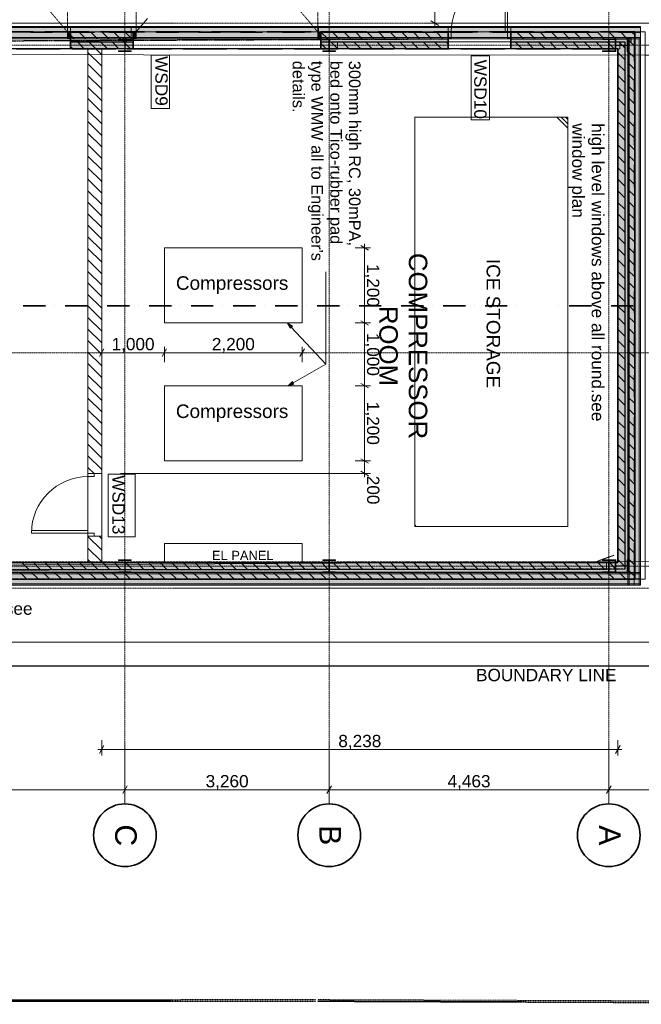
# Model space of a CAD drawing. Header units: millimetres. Extents: x 717341 to 1268805, y 442333 to 701713.
# Tile 11 of 81: x 877435 to 887357, y 528959 to 544666. Entities that reach past the tile are written whole.
import ezdxf

# ---------------------------------------------------------------- set-up
doc = ezdxf.new("R2010")
doc.units = ezdxf.units.MM
doc.linetypes.add('PDF_IMPORT', pattern=[1, 0.8, -0.2])
doc.layers.add('PDF2_Geometry', color=7, linetype='Continuous')
doc.layers.add('PDF2_Text', color=7, linetype='Continuous')
doc.layers.add('PDF2_Solid Fills', color=7, linetype='Continuous', true_color=0xffffff)
doc.layers.add('PDF_Geometry', color=252, linetype='Continuous', true_color=0x696969)
doc.styles.add('PDF Arial', font='arial.ttf')

msp = doc.modelspace()

# ---------------------------------------------------------------- hatches: boundary and pattern name
at = {"layer": 'PDF2_Solid Fills', "transparency": 33554559}
for points in [[(887343, 544540), (887343, 544560), (850145, 544560), (850145, 544540)], [(887343, 544540), (887343, 544560), (850145, 544560), (850145, 544540)], [(879216, 544540), (879216, 544560), (878248, 544560), (878248, 544540)], [(884273, 544540), (884273, 544560), (882202, 544560), (882202, 544540)], [(887343, 544540), (887343, 544560), (885273, 544560), (885273, 544540)], [(850145, 544381), (887343, 544381), (887343, 544540), (850145, 544540)], [(850145, 544381), (887343, 544381), (887343, 544540), (850145, 544540)], [(878248, 544371), (878198, 544371), (878198, 544471), (878248, 544471)], [(878248, 544381), (879216, 544381), (879216, 544540), (878248, 544540)], [(878248, 544471), (879244, 544471), (879244, 544371), (879244, 544361), (878248, 544361), (878248, 544371)], [(879244, 544471), (879294, 544471), (879294, 544371), (879244, 544371)], [(882244, 544371), (882194, 544371), (882194, 544471), (882244, 544471)], [(882202, 544381), (884273, 544381), (884273, 544540), (882202, 544540)], [(884273, 544471), (884273, 544361), (882244, 544361), (882244, 544371), (882244, 544471)], [(885273, 544381), (887343, 544381), (887343, 544540), (885273, 544540)], [(885273, 544361), (885273, 544471), (887252, 544471), (887142, 544361)], [(887142, 544361), (887252, 544471), (887252, 535740), (887142, 535850)], [(887343, 544361), (887343, 544381), (850145, 544381), (850145, 544361)], [(887343, 544361), (887343, 544381), (850145, 544381), (850145, 544361)], [(879216, 544361), (879216, 544381), (878248, 544381), (878248, 544361)], [(878248, 544361), (879244, 544361), (879244, 544311), (878248, 544311)], [(879244, 544201), (878248, 544201), (878248, 544311), (879244, 544311)], [(879013, 544361), (879216, 544361), (879216, 544350), (879118, 544350), (879118, 544168), (879216, 544168), (879216, 544157), (879013, 544157), (879013, 544168), (879111, 544168), (879111, 544350), (879013, 544350)], [(884273, 544361), (884273, 544381), (882202, 544381), (882202, 544361)], [(884273, 544311), (882244, 544311), (882244, 544361), (884273, 544361)], [(882244, 544311), (884273, 544311), (884273, 544201), (882244, 544201)], [(882273, 544361), (882477, 544361), (882477, 544350), (882378, 544350), (882378, 544168), (882477, 544168), (882477, 544157), (882273, 544157), (882273, 544168), (882371, 544168), (882371, 544350), (882273, 544350)], [(887343, 544361), (887343, 544381), (885273, 544381), (885273, 544361)], [(885273, 544311), (885273, 544361), (887142, 544361), (887092, 544311)], [(885273, 544201), (885273, 544311), (887092, 544311), (886982, 544201)], [(886736, 544361), (886939, 544361), (886939, 544350), (886841, 544350), (886841, 544168), (886939, 544168), (886939, 544157), (886736, 544157), (886736, 544168), (886834, 544168), (886834, 544350), (886736, 544350)], [(887142, 544361), (887142, 544157), (887131, 544157), (887131, 544255), (886950, 544255), (886950, 544157), (886939, 544157), (886939, 544361), (886950, 544361), (886950, 544262), (887131, 544262), (887131, 544361)], [(886982, 544201), (887092, 544311), (887092, 535900), (886982, 536010)], [(887092, 544311), (887142, 544361), (887142, 535850), (887092, 535900)], [(887162, 544360), (887142, 544360), (887142, 535647), (887162, 535647)], [(887162, 544360), (887142, 544360), (887142, 535647), (887162, 535647)], [(887162, 544360), (887142, 544360), (887142, 535647), (887162, 535647)], [(887322, 535647), (887322, 544360), (887162, 544360), (887162, 535647)], [(887322, 535647), (887322, 544360), (887162, 544360), (887162, 535647)], [(887322, 535647), (887322, 544360), (887162, 544360), (887162, 535647)], [(887342, 544360), (887322, 544360), (887322, 535647), (887342, 535647)], [(887342, 544360), (887322, 544360), (887322, 535647), (887342, 535647)], [(887342, 544360), (887322, 544360), (887322, 535647), (887342, 535647)], [(886982, 536010), (887092, 535900), (869123, 535900), (869123, 536010)], [(879013, 536050), (879216, 536050), (879216, 536039), (879118, 536039), (879118, 535858), (879216, 535858), (879216, 535847), (879013, 535847), (879013, 535858), (879111, 535858), (879111, 536039), (879013, 536039)], [(882273, 536050), (882477, 536050), (882477, 536039), (882378, 536039), (882378, 535858), (882477, 535858), (882477, 535847), (882273, 535847), (882273, 535858), (882371, 535858), (882371, 536039), (882273, 536039)], [(886736, 536050), (886939, 536050), (886939, 536039), (886841, 536039), (886841, 535858), (886939, 535858), (886939, 535847), (886736, 535847), (886736, 535858), (886834, 535858), (886834, 536039), (886736, 536039)], [(887142, 536051), (887142, 535847), (887131, 535847), (887131, 535946), (886950, 535946), (886950, 535847), (886939, 535847), (886939, 536051), (886950, 536051), (886950, 535953), (887131, 535953), (887131, 536051)], [(887342, 535847), (887342, 535827), (850145, 535827), (850145, 535847)], [(887342, 535847), (887342, 535827), (850145, 535827), (850145, 535847)], [(850145, 535827), (887342, 535827), (887342, 535667), (850145, 535667)], [(850145, 535827), (887342, 535827), (887342, 535667), (850145, 535667)], [(887092, 535900), (887142, 535850), (869123, 535850), (869123, 535900)], [(887252, 535740), (869123, 535740), (869123, 535840), (869123, 535850), (887142, 535850)], [(887342, 535847), (887342, 535827), (869865, 535827), (869865, 535847)], [(869865, 535827), (887342, 535827), (887342, 535667), (869865, 535667)], [(887342, 535667), (887342, 535647), (850145, 535647), (850145, 535667)], [(887342, 535667), (887342, 535647), (850145, 535647), (850145, 535667)], [(887342, 535667), (887342, 535647), (869865, 535647), (869865, 535667)]]:
    msp.add_hatch(color=256, dxfattribs=at).paths.add_polyline_path(points)

# ---------------------------------------------------------------- linework, layer by layer
at = {"layer": 'PDF2_Geometry', "lineweight": 9}
for points in [[(849050, 551751), (849050, 540594), (850237, 541780), (850237, 544471), (887420, 544471), (887420, 544099), (889279, 544099), (889279, 544361), (894720, 544361), (894720, 541780), (895620, 540881), (895620, 551751)], [(885223, 544471), (885223, 545371), (885183, 545371), (885183, 544471)], [(851983, 544540), (851983, 544380), (851983, 544361), (850145, 544361), (850145, 544380), (850145, 544540), (887343, 544540), (887343, 544560), (850145, 544560), (850145, 544540)], [(878248, 544560), (878248, 544540), (878248, 544380), (878248, 544361), (879216, 544361), (879216, 544380), (879216, 544540), (879216, 544560)], [(882202, 544560), (882202, 544540), (882202, 544380), (882202, 544361), (884273, 544361), (884273, 544380), (884273, 544540), (884273, 544560)], [(885273, 544560), (885273, 544540), (885273, 544380), (885273, 544361), (887343, 544361), (887343, 544380), (887343, 544540), (887343, 544560)], [(877606, 544460), (877959, 544460)], [(878248, 544371), (878198, 544371), (878198, 544471), (878248, 544471)], [(878276, 544460), (878629, 544460)], [(878947, 544460), (879299, 544460)], [(879244, 544471), (879294, 544471), (879294, 544371), (879244, 544371)], [(879617, 544460), (879970, 544460)], [(880287, 544460), (880640, 544460)], [(880958, 544460), (881310, 544460)], [(881628, 544460), (881981, 544460)], [(882244, 544371), (882194, 544371), (882194, 544471), (882244, 544471)], [(882298, 544460), (882651, 544460)], [(882968, 544460), (883321, 544460)], [(883639, 544460), (883991, 544460)], [(884309, 544460), (884662, 544460)], [(884979, 544460), (885332, 544460)], [(885650, 544460), (886002, 544460)], [(886320, 544460), (886673, 544460)], [(886990, 544460), (887343, 544460)], [(879013, 544361), (879216, 544361), (879216, 544350), (879118, 544350), (879118, 544168), (879216, 544168), (879216, 544157), (879013, 544157), (879013, 544168), (879111, 544168), (879111, 544350), (879013, 544350)], [(882273, 544361), (882477, 544361), (882477, 544350), (882378, 544350), (882378, 544168), (882477, 544168), (882477, 544157), (882273, 544157), (882273, 544168), (882371, 544168), (882371, 544350), (882273, 544350)], [(886736, 544361), (886939, 544361), (886939, 544350), (886841, 544350), (886841, 544168), (886939, 544168), (886939, 544157), (886736, 544157), (886736, 544168), (886834, 544168), (886834, 544350), (886736, 544350)], [(887142, 544361), (887142, 544157), (887131, 544157), (887131, 544255), (886950, 544255), (886950, 544157), (886939, 544157), (886939, 544361), (886950, 544361), (886950, 544262), (887131, 544262), (887131, 544361)], [(887242, 544007), (887242, 544360)], [(849050, 534737), (895620, 534737), (895620, 539327), (894720, 538427), (894720, 535847), (889279, 535847), (889279, 544099), (887420, 544099), (887420, 535740), (850237, 535740), (850237, 538427), (849050, 539613)], [(878524, 544201), (878524, 537427), (878744, 537427), (878744, 544201)], [(887242, 543337), (887242, 543690)], [(887242, 542667), (887242, 543020)], [(887242, 541997), (887242, 542349)], [(887242, 541326), (887242, 541679)], [(887242, 540656), (887242, 541009)], [(887242, 539986), (887242, 540338)], [(881751, 539743), (881705, 539828), (881787, 539777)], [(887242, 539315), (887242, 539668)], [(887242, 538645), (887242, 538998)], [(881811, 538852), (881718, 538828), (881787, 538896)], [(887242, 537975), (887242, 538328)], [(887242, 537304), (887242, 537657)], [(887242, 536634), (887242, 536987)], [(878524, 536477), (877624, 536477), (877624, 536517), (878524, 536517)], [(878744, 536427), (878744, 536007), (878524, 536007), (878524, 536427)], [(887242, 535647), (887242, 536000), (887242, 536317), (887242, 536000)], [(879013, 536050), (879216, 536050), (879216, 536039), (879118, 536039), (879118, 535858), (879216, 535858), (879216, 535847), (879013, 535847), (879013, 535858), (879111, 535858), (879111, 536039), (879013, 536039)], [(882273, 536050), (882477, 536050), (882477, 536039), (882378, 536039), (882378, 535858), (882477, 535858), (882477, 535847), (882273, 535847), (882273, 535858), (882371, 535858), (882371, 536039), (882273, 536039)], [(886736, 536050), (886939, 536050), (886939, 536039), (886841, 536039), (886841, 535858), (886939, 535858), (886939, 535847), (886736, 535847), (886736, 535858), (886834, 535858), (886834, 536039), (886736, 536039)], [(887142, 536051), (887142, 535847), (887131, 535847), (887131, 535946), (886950, 535946), (886950, 535847), (886939, 535847), (886939, 536051), (886950, 536051), (886950, 535953), (887131, 535953), (887131, 536051)], [(850145, 535647), (850145, 535667), (850145, 535845), (850145, 535667), (887342, 535667), (887342, 535647)], [(877606, 535747), (877958, 535747)], [(878276, 535747), (878629, 535747)], [(878946, 535747), (879299, 535747)], [(879616, 535747), (879969, 535747)], [(880287, 535747), (880640, 535747)], [(880957, 535747), (881310, 535747)], [(881627, 535747), (881980, 535747)], [(882297, 535747), (882650, 535747)], [(882968, 535747), (883321, 535747)], [(883638, 535747), (883991, 535747)], [(884308, 535747), (884661, 535747)], [(884979, 535747), (885331, 535747)], [(885649, 535747), (886002, 535747)], [(886319, 535747), (886672, 535747)], [(886990, 535747), (887342, 535747)]]:
    msp.add_lwpolyline(points, close=True, dxfattribs=at)
for points in [[(884061, 548272), (884061, 548211), (884061, 545610), (884061, 544610), (884061, 544549)], [(887343, 544540), (887343, 544560), (850145, 544560), (850145, 544540), (850145, 544380), (850145, 544361), (887343, 544361), (887343, 544380), (887343, 544361), (850145, 544361), (850145, 544380), (850145, 544540), (887343, 544540), (887343, 544380), (885273, 544380)], [(875481, 544686), (875298, 544471), (878198, 544471)], [(879477, 544686), (879294, 544471), (882194, 544471)], [(883911, 544610), (884155, 544610)], [(883998, 544647), (884123, 544574)], [(887343, 544380), (850145, 544380), (887343, 544380), (887343, 544540), (885273, 544540)], [(878100, 544460), (878100, 544460)], [(878100, 544460), (878100, 544460)], [(879216, 544540), (878248, 544540)], [(878601, 544460), (878248, 544460)], [(878307, 544361), (878248, 544420)], [(878491, 544361), (878381, 544471)], [(878675, 544361), (878565, 544471)], [(878687, 544460), (878687, 544460)], [(878859, 544361), (878749, 544471)], [(878770, 544460), (878770, 544460)], [(878770, 544460), (878770, 544460)], [(879216, 544460), (878864, 544460)], [(879042, 544361), (878932, 544471)], [(879116, 544471), (879226, 544361)], [(879440, 544460), (879440, 544460)], [(879440, 544460), (879440, 544460)], [(880111, 544460), (880111, 544460)], [(880111, 544460), (880111, 544460)], [(880781, 544460), (880781, 544460)], [(880781, 544460), (880781, 544460)], [(881452, 544460), (881452, 544460)], [(881452, 544460), (881452, 544460)], [(882122, 544460), (882122, 544460)], [(882122, 544460), (882122, 544460)], [(884273, 544540), (882202, 544540)], [(882352, 544361), (882244, 544468)], [(882536, 544361), (882425, 544471)], [(882719, 544361), (882610, 544471)], [(882792, 544460), (882792, 544460)], [(882792, 544460), (882792, 544460)], [(882903, 544361), (882793, 544471)], [(883087, 544361), (882977, 544471)], [(883073, 544460), (883073, 544460)], [(883271, 544361), (883161, 544471)], [(883455, 544361), (883345, 544471)], [(883462, 544460), (883462, 544460)], [(883462, 544460), (883462, 544460)], [(883639, 544361), (883529, 544471)], [(883823, 544361), (883713, 544471)], [(883744, 544460), (883744, 544460)], [(884006, 544361), (883896, 544471)], [(884273, 544460), (883920, 544460)], [(884190, 544361), (884080, 544471)], [(884133, 544460), (884133, 544460)], [(884133, 544460), (884133, 544460)], [(884264, 544471), (884273, 544462)], [(884273, 544471), (884323, 544471), (884323, 544371), (884273, 544371)], [(884803, 544460), (884803, 544460)], [(884803, 544460), (884803, 544460)], [(885273, 544471), (885223, 544471), (885223, 544371), (885273, 544371)], [(885477, 544361), (885367, 544471)], [(885473, 544460), (885473, 544460)], [(885473, 544460), (885473, 544460)], [(885661, 544361), (885551, 544471)], [(885845, 544361), (885735, 544471)], [(886029, 544361), (885919, 544471)], [(886213, 544361), (886103, 544471)], [(886143, 544460), (886143, 544460)], [(886143, 544460), (886143, 544460)], [(886143, 544460), (886143, 544460)], [(886396, 544361), (886286, 544471)], [(886580, 544361), (886470, 544471)], [(886764, 544361), (886654, 544471)], [(886814, 544460), (886814, 544460)], [(886814, 544460), (886814, 544460)], [(886814, 544460), (886814, 544460)], [(886948, 544361), (886838, 544471)], [(887343, 544460), (886990, 544460)], [(887132, 544361), (887022, 544471)], [(887206, 544471), (887229, 544447), (887252, 544424)], [(879216, 544380), (878248, 544380)], [(878357, 544311), (878467, 544201)], [(878541, 544311), (878651, 544201), (878744, 544107)], [(878725, 544311), (878835, 544201)], [(878909, 544311), (879019, 544201)], [(879092, 544311), (879202, 544201)], [(884273, 544380), (882202, 544380)], [(882244, 544284), (882328, 544201)], [(882402, 544311), (882512, 544201)], [(882586, 544311), (882696, 544201)], [(882769, 544311), (882879, 544201)], [(882953, 544311), (883063, 544201)], [(883137, 544311), (883247, 544201)], [(883321, 544311), (883431, 544201)], [(883505, 544311), (883615, 544201)], [(883689, 544311), (883799, 544201)], [(883873, 544311), (883983, 544201)], [(884056, 544311), (884166, 544201)], [(884240, 544311), (884273, 544278)], [(885293, 544361), (885273, 544381)], [(885453, 544201), (885343, 544311)], [(885637, 544201), (885527, 544311)], [(885821, 544201), (885711, 544311)], [(886005, 544201), (885895, 544311)], [(886189, 544201), (886079, 544311)], [(886372, 544201), (886263, 544311)], [(886557, 544201), (886447, 544311)], [(886740, 544201), (886630, 544311)], [(886924, 544201), (886814, 544311)], [(886998, 544311), (887045, 544263), (887092, 544216)], [(887162, 535647), (887142, 535647), (887162, 535647), (887322, 535647), (887342, 535647), (887342, 544360), (887322, 544360), (887162, 544360), (887322, 544360), (887342, 544360), (887342, 535647), (887322, 535647), (887162, 535647), (887162, 544360), (887142, 544360), (887162, 544360), (887142, 544360), (887142, 535647), (887142, 544360), (887142, 535647), (887162, 535647), (887162, 544360)], [(887252, 544240), (887142, 544350)], [(887322, 544360), (887342, 544360), (887342, 535647), (887322, 535647), (887322, 544360), (887322, 535647), (887322, 544360), (887162, 544360), (887162, 535647), (887322, 535647)], [(887242, 544360), (887242, 544007)], [(878248, 544236), (878283, 544201)], [(878524, 544144), (878744, 543924)], [(887092, 544032), (886982, 544142)], [(887252, 544056), (887142, 544166)], [(878524, 543960), (878744, 543740)], [(887092, 543848), (886982, 543959)], [(887252, 543872), (887142, 543982)], [(878524, 543776), (878744, 543556)], [(887092, 543665), (886982, 543775)], [(887252, 543688), (887142, 543798)], [(887242, 543831), (887242, 543831)], [(887242, 543831), (887242, 543831)], [(887242, 543831), (887242, 543831)], [(887242, 543690), (887242, 543337)], [(878524, 543592), (878744, 543372)], [(887092, 543481), (886982, 543591)], [(887252, 543505), (887142, 543615)], [(878524, 543408), (878744, 543188)], [(887092, 543297), (886982, 543407)], [(887252, 543321), (887142, 543431)], [(878524, 543224), (878744, 543004)], [(887092, 543113), (886982, 543223)], [(887252, 543137), (887142, 543247)], [(887242, 543161), (887242, 543161)], [(887242, 543161), (887242, 543161)], [(887242, 543161), (887242, 543161)], [(878524, 543040), (878744, 542820)], [(887092, 542929), (886982, 543039)], [(887252, 542953), (887142, 543063)], [(887242, 543020), (887242, 542667)], [(878524, 542856), (878744, 542636)], [(887092, 542745), (886982, 542855)], [(887252, 542769), (887142, 542879)], [(887252, 542585), (887142, 542695)], [(878524, 542673), (878744, 542453)], [(887092, 542561), (886982, 542671)], [(878524, 542489), (878744, 542269)], [(887092, 542378), (886982, 542488)], [(887252, 542402), (887142, 542512)], [(887242, 542490), (887242, 542490)], [(887242, 542490), (887242, 542490)], [(887242, 542490), (887242, 542490)], [(878524, 542305), (878744, 542085)], [(887092, 542194), (886982, 542304)], [(887252, 542218), (887142, 542328)], [(887242, 542349), (887242, 541997)], [(878524, 542121), (878744, 541901)], [(887092, 542010), (886982, 542120)], [(887252, 542034), (887142, 542144)], [(878524, 541937), (878744, 541717)], [(887092, 541826), (886982, 541936)], [(887252, 541850), (887142, 541960)], [(878524, 541753), (878744, 541533)], [(887092, 541642), (886982, 541752)], [(887252, 541666), (887142, 541776)], [(887242, 541820), (887242, 541820)], [(887242, 541820), (887242, 541820)], [(887242, 541820), (887242, 541820)], [(887252, 541482), (887142, 541592)], [(887242, 541679), (887242, 541326)], [(878524, 541570), (878744, 541350)], [(887092, 541458), (886982, 541568)], [(878524, 541386), (878744, 541166)], [(887092, 541275), (886982, 541385)], [(887252, 541298), (887142, 541408)], [(878524, 541202), (878744, 540982)], [(887092, 541091), (886982, 541201)], [(887252, 541115), (887142, 541225)], [(887242, 541150), (887242, 541150)], [(887242, 541150), (887242, 541150)], [(887242, 541150), (887242, 541150)], [(878524, 541018), (878744, 540798)], [(882790, 541029), (883034, 541029)], [(883003, 540992), (882878, 541065)], [(882940, 541090), (882940, 541029), (882940, 539828), (882940, 538828), (882940, 537627), (882940, 537427), (882940, 537366)], [(887092, 540907), (886982, 541017)], [(887252, 540931), (887142, 541041)], [(887242, 541009), (887242, 540656)], [(878524, 540834), (878744, 540614)], [(887092, 540723), (886982, 540833)], [(887252, 540747), (887142, 540857)], [(878524, 540650), (878744, 540430)], [(881769, 539760), (882324, 539172), (882324, 540645), (882324, 539172), (881799, 538874)], [(887092, 540539), (886982, 540649)], [(887252, 540563), (887142, 540673)], [(887252, 540379), (887142, 540489)], [(887242, 540479), (887242, 540479)], [(887242, 540479), (887242, 540479)], [(887242, 540479), (887242, 540479)], [(878524, 540466), (878744, 540247)], [(887092, 540355), (886982, 540465)], [(887242, 540338), (887242, 539986)], [(878524, 540283), (878744, 540063)], [(887092, 540172), (886982, 540282)], [(887252, 540195), (887142, 540305)], [(878524, 540099), (878744, 539879)], [(887092, 539988), (886982, 540098)], [(887252, 540012), (887142, 540122)], [(878524, 539915), (878744, 539695)], [(883003, 539792), (882878, 539864)], [(887092, 539804), (886982, 539914)], [(887252, 539828), (887142, 539938)], [(878524, 539731), (878744, 539511)], [(882790, 539828), (883034, 539828)], [(887092, 539620), (886982, 539730)], [(887252, 539644), (887142, 539754)], [(887242, 539809), (887242, 539809)], [(887242, 539809), (887242, 539809)], [(887242, 539809), (887242, 539809)], [(878524, 539547), (878744, 539327)], [(887092, 539436), (886982, 539546)], [(887252, 539460), (887142, 539570)], [(887242, 539668), (887242, 539315)], [(878780, 539417), (878708, 539292)], [(878744, 539261), (878744, 539504)], [(879780, 539417), (879708, 539292)], [(879744, 539204), (879744, 539448)], [(881908, 539292), (881980, 539417)], [(881944, 539204), (881944, 539448)], [(887252, 539276), (887142, 539386)], [(878524, 539363), (878744, 539143)], [(878683, 539354), (878744, 539354), (879744, 539354), (881944, 539354), (882005, 539354)], [(887092, 539252), (886982, 539362)], [(878524, 539180), (878744, 538960)], [(887092, 539068), (886982, 539178)], [(887252, 539092), (887142, 539202)], [(887242, 539139), (887242, 539139)], [(887242, 539139), (887242, 539139)], [(887242, 539139), (887242, 539139)], [(878524, 538996), (878744, 538776)], [(887092, 538885), (886982, 538995)], [(887252, 538909), (887142, 539018)], [(887242, 538998), (887242, 538645)], [(878524, 538812), (878744, 538592)], [(882790, 538828), (883034, 538828)], [(883003, 538792), (882878, 538864)], [(887092, 538701), (886982, 538811)], [(887252, 538724), (887142, 538834)], [(878524, 538628), (878744, 538408)], [(887092, 538517), (886982, 538627)], [(887252, 538541), (887142, 538651)], [(878524, 538444), (878744, 538224)], [(887092, 538333), (886982, 538443)], [(887252, 538357), (887142, 538467)], [(887242, 538469), (887242, 538469)], [(887242, 538469), (887242, 538469)], [(887242, 538469), (887242, 538469)], [(887252, 538173), (887142, 538283)], [(887242, 538328), (887242, 537975)], [(878524, 538260), (878744, 538040)], [(887092, 538149), (886982, 538259)], [(878524, 538077), (878744, 537856)], [(887092, 537965), (886982, 538075)], [(887252, 537989), (887142, 538099)], [(878524, 537893), (878744, 537673)], [(887092, 537781), (886982, 537892)], [(887252, 537805), (887142, 537915)], [(878524, 537709), (878744, 537489)], [(883003, 537591), (882878, 537663)], [(887092, 537598), (886982, 537708)], [(887252, 537621), (887142, 537731)], [(887242, 537798), (887242, 537798)], [(887242, 537798), (887242, 537798)], [(887242, 537798), (887242, 537798)], [(887242, 537657), (887242, 537304)], [(878524, 537525), (878622, 537427)], [(882790, 537627), (883034, 537627)], [(887092, 537414), (886982, 537524)], [(887252, 537438), (887142, 537548)], [(878524, 537427), (878524, 537377), (878624, 537377), (878624, 537427)], [(879044, 537427), (883034, 537427)], [(882878, 537463), (883003, 537391)], [(887092, 537230), (886982, 537340)], [(887252, 537254), (887142, 537364)], [(887252, 537070), (887142, 537180)], [(887092, 537046), (886982, 537156)], [(887242, 537128), (887242, 537128)], [(887242, 537128), (887242, 537128)], [(887242, 537128), (887242, 537128)], [(887092, 536862), (886982, 536972)], [(887252, 536886), (887142, 536996)], [(887242, 536987), (887242, 536634)], [(887092, 536678), (886982, 536788)], [(887252, 536702), (887142, 536812)], [(887092, 536494), (886982, 536604)], [(887252, 536518), (887142, 536628)], [(878524, 536427), (878524, 536477), (878624, 536477), (878624, 536427)], [(878524, 536422), (878744, 536202)], [(878703, 536427), (878744, 536386)], [(887092, 536311), (886982, 536421)], [(887252, 536334), (887142, 536444)], [(887242, 536458), (887242, 536458)], [(887242, 536458), (887242, 536458)], [(887242, 536458), (887242, 536458)], [(878524, 536238), (878744, 536018)], [(887092, 536127), (886982, 536237)], [(887252, 536151), (887142, 536261)], [(887242, 536317), (887242, 536000), (887242, 535647)], [(877575, 535900), (877465, 536010)], [(877759, 535900), (877649, 536010)], [(877943, 535900), (877833, 536010)], [(878126, 535900), (878016, 536010)], [(878310, 535900), (878200, 536010)], [(878494, 535900), (878384, 536010)], [(878524, 536054), (878571, 536007)], [(878678, 535900), (878568, 536010)], [(878862, 535900), (878752, 536010)], [(879046, 535900), (878936, 536010)], [(879229, 535900), (879120, 536010)], [(879413, 535900), (879303, 536010)], [(879597, 535900), (879487, 536010)], [(879781, 535900), (879671, 536010)], [(879965, 535900), (879855, 536010)], [(880149, 535900), (880039, 536010)], [(880333, 535900), (880223, 536010)], [(880517, 535900), (880406, 536010)], [(880700, 535900), (880590, 536010)], [(880884, 535900), (880774, 536010)], [(881068, 535900), (880958, 536010)], [(881252, 535900), (881142, 536010)], [(881436, 535900), (881326, 536010)], [(881620, 535900), (881510, 536010)], [(881803, 535900), (881694, 536010)], [(881987, 535900), (881877, 536010)], [(882171, 535900), (882061, 536010)], [(882355, 535900), (882245, 536010)], [(882539, 535900), (882429, 536010)], [(882723, 535900), (882613, 536010)], [(882907, 535900), (882797, 536010)], [(883090, 535900), (882980, 536010)], [(883274, 535900), (883164, 536010)], [(883458, 535900), (883348, 536010)], [(883642, 535900), (883532, 536010)], [(883826, 535900), (883716, 536010)], [(884010, 535900), (883900, 536010)], [(884193, 535900), (884083, 536010)], [(884377, 535900), (884267, 536010)], [(884561, 535900), (884451, 536010)], [(884745, 535900), (884635, 536010)], [(884929, 535900), (884819, 536010)], [(885113, 535900), (885003, 536010)], [(885297, 535900), (885187, 536010)], [(885481, 535900), (885370, 536010)], [(885664, 535900), (885554, 536010)], [(885848, 535900), (885738, 536010)], [(886032, 535900), (885922, 536010)], [(886216, 535900), (886106, 536010)], [(886400, 535900), (886290, 536010)], [(886584, 535900), (886474, 536010)], [(886767, 535900), (886657, 536010)], [(886841, 536010), (886951, 535900)], [(887092, 535943), (886982, 536053)], [(887252, 535967), (887142, 536077)], [(887342, 535827), (850145, 535827), (850145, 535845), (850145, 535847), (887342, 535847), (887342, 535827), (869865, 535827), (869865, 535845), (869865, 535847), (887342, 535847), (887342, 535827), (887342, 535667), (887342, 535647), (869865, 535647), (869865, 535847)], [(869865, 535667), (887342, 535667), (887342, 535827), (850145, 535827), (850145, 535847), (862847, 535847), (862847, 535827), (862847, 535667), (862847, 535647), (850145, 535647), (850145, 535667), (850145, 535647), (850145, 535847), (887342, 535847), (887342, 535827), (887342, 535667), (887342, 535647), (850145, 535647), (850145, 535847), (850145, 535845), (850145, 535827), (862847, 535827)], [(887342, 535667), (850145, 535667), (850145, 535827)], [(877551, 535740), (877441, 535850)], [(877735, 535740), (877625, 535850)], [(877919, 535740), (877809, 535850)], [(878103, 535740), (877993, 535850)], [(878286, 535740), (878176, 535850)], [(878470, 535740), (878360, 535850)], [(878654, 535740), (878544, 535850)], [(878838, 535740), (878728, 535850)], [(879022, 535740), (878912, 535850)], [(879206, 535740), (879096, 535850)], [(879389, 535740), (879279, 535850)], [(879574, 535740), (879464, 535850)], [(879757, 535740), (879647, 535850)], [(879941, 535740), (879831, 535850)], [(880125, 535740), (880015, 535850)], [(880309, 535740), (880199, 535850)], [(880493, 535740), (880383, 535850)], [(880677, 535740), (880567, 535850)], [(880860, 535740), (880750, 535850)], [(881044, 535740), (880934, 535850)], [(881228, 535740), (881118, 535850)], [(881412, 535740), (881302, 535850)], [(881596, 535740), (881486, 535850)], [(881780, 535740), (881670, 535850)], [(881963, 535740), (881853, 535850)], [(882147, 535740), (882037, 535850)], [(882331, 535740), (882221, 535850)], [(882515, 535740), (882405, 535850)], [(882699, 535740), (882589, 535850)], [(882883, 535740), (882773, 535850)], [(883067, 535740), (882957, 535850)], [(883250, 535740), (883140, 535850)], [(883434, 535740), (883324, 535850)], [(883618, 535740), (883508, 535850)], [(883802, 535740), (883692, 535850)], [(883986, 535740), (883876, 535850)], [(884170, 535740), (884060, 535850)], [(884353, 535740), (884243, 535850)], [(884537, 535740), (884427, 535850)], [(884721, 535740), (884611, 535850)], [(884905, 535740), (884795, 535850)], [(885089, 535740), (884979, 535850)], [(885273, 535740), (885163, 535850)], [(885457, 535740), (885347, 535850)], [(885641, 535740), (885531, 535850)], [(885824, 535740), (885714, 535850)], [(886008, 535740), (885898, 535850)], [(886192, 535740), (886082, 535850)], [(886376, 535740), (886266, 535850)], [(886560, 535740), (886450, 535850)], [(886744, 535740), (886634, 535850)], [(886927, 535740), (886817, 535850)], [(887001, 535850), (887111, 535740)], [(887252, 535783), (887142, 535893)], [(877958, 535747), (877606, 535747)], [(878099, 535747), (878099, 535747)], [(878099, 535747), (878099, 535747)], [(878099, 535747), (878099, 535747)], [(878629, 535747), (878276, 535747)], [(878770, 535747), (878770, 535747)], [(878770, 535747), (878770, 535747)], [(878770, 535747), (878770, 535747)], [(879299, 535747), (878946, 535747)], [(879440, 535747), (879440, 535747)], [(879440, 535747), (879440, 535747)], [(879440, 535747), (879440, 535747)], [(879969, 535747), (879616, 535747)], [(880110, 535747), (880110, 535747)], [(880110, 535747), (880110, 535747)], [(880110, 535747), (880110, 535747)], [(880640, 535747), (880287, 535747)], [(880781, 535747), (880781, 535747)], [(880781, 535747), (880781, 535747)], [(880781, 535747), (880781, 535747)], [(881310, 535747), (880957, 535747)], [(881451, 535747), (881451, 535747)], [(881451, 535747), (881451, 535747)], [(881451, 535747), (881451, 535747)], [(881980, 535747), (881627, 535747)], [(882121, 535747), (882121, 535747)], [(882121, 535747), (882121, 535747)], [(882121, 535747), (882121, 535747)], [(882650, 535747), (882297, 535747)], [(882791, 535747), (882791, 535747)], [(882791, 535747), (882791, 535747)], [(882791, 535747), (882791, 535747)], [(883321, 535747), (882968, 535747)], [(883462, 535747), (883462, 535747)], [(883462, 535747), (883462, 535747)], [(883462, 535747), (883462, 535747)], [(883991, 535747), (883638, 535747)], [(884132, 535747), (884132, 535747)], [(884132, 535747), (884132, 535747)], [(884132, 535747), (884132, 535747)], [(884661, 535747), (884308, 535747)], [(884802, 535747), (884802, 535747)], [(884802, 535747), (884802, 535747)], [(884802, 535747), (884802, 535747)], [(885331, 535747), (884979, 535747)], [(885473, 535747), (885473, 535747)], [(885473, 535747), (885473, 535747)], [(885473, 535747), (885473, 535747)], [(886002, 535747), (885649, 535747)], [(886143, 535747), (886143, 535747)], [(886143, 535747), (886143, 535747)], [(886143, 535747), (886143, 535747)], [(886672, 535747), (886319, 535747)], [(886813, 535747), (886813, 535747)], [(886813, 535747), (886813, 535747)], [(886813, 535747), (886813, 535747)], [(887342, 535747), (886990, 535747)], [(878744, 532930), (878744, 533174)], [(879115, 533156), (879115, 533156)], [(879115, 533156), (879115, 533156)], [(879115, 533156), (879115, 532156)], [(882375, 533156), (882375, 533156)], [(882375, 533156), (882375, 533156)], [(882375, 533156), (882375, 532156)], [(886838, 533156), (886838, 533156)], [(886838, 533156), (886838, 533156)], [(886838, 533156), (886838, 532156)], [(886982, 532930), (886982, 533174)], [(878683, 533024), (878744, 533024), (886982, 533024), (887043, 533024)], [(878780, 533086), (878708, 532961)], [(886946, 532961), (887018, 533086)], [(879115, 532233), (879115, 532477)], [(882375, 532233), (882375, 532477)], [(886838, 532233), (886838, 532477)], [(849534, 532383), (849595, 532383), (850650, 532383), (855114, 532383), (858925, 532383), (862745, 532383), (867115, 532383), (870375, 532383), (874745, 532383), (879115, 532383), (882375, 532383), (886838, 532383), (895359, 532383), (895420, 532383)], [(879151, 532445), (879079, 532320)], [(882411, 532445), (882339, 532320)], [(886874, 532445), (886802, 532320)]]:
    msp.add_lwpolyline(points, dxfattribs=at)
at = {"layer": 'PDF2_Geometry', "linetype": 'PDF_IMPORT', "lineweight": 9, "ltscale": 0.044449}
for points in [[(875481, 547675), (878198, 544471), (878198, 547891), (875298, 547891), (875298, 544471)], [(879477, 547675), (882194, 544471), (882194, 547891), (879294, 547891), (879294, 544471)]]:
    msp.add_lwpolyline(points, dxfattribs=at)
at = {"layer": 'PDF2_Geometry', "linetype": 'PDF_IMPORT', "lineweight": 9, "ltscale": 0.188937}
for points in [[(879115, 547873), (879115, 533156)], [(882375, 547873), (882375, 533156)], [(886838, 547873), (886838, 533156)], [(846940, 544259), (895828, 544259)], [(846940, 535949), (895828, 535949)]]:
    msp.add_lwpolyline(points, dxfattribs=at)
at = {"layer": 'PDF2_Geometry', "linetype": 'PDF_IMPORT', "lineweight": 18, "ltscale": 0.044449}
for points in [[(887392, 535597), (894969, 535597), (894969, 544610), (887392, 544610), (850095, 544610), (850095, 535597), (887392, 535597)], [(850145, 544560), (887342, 544560)], [(887342, 535647), (850145, 535647), (850145, 544536)], [(879244, 544311), (878248, 544311)], [(887015, 544311), (882506, 544311)], [(887342, 544361), (887342, 535863)], [(878248, 544201), (879244, 544201)], [(882506, 544201), (887015, 544201)], [(886803, 536007), (850761, 536007)], [(850654, 535897), (886803, 535897)]]:
    msp.add_lwpolyline(points, dxfattribs=at)
at = {"layer": 'PDF2_Geometry', "lineweight": 18}
for points in [[(887342, 544560), (887342, 544361)], [(878248, 544311), (878248, 544201)], [(879244, 544311), (879244, 544201)], [(882506, 544311), (882506, 544201)], [(887015, 544311), (887015, 544201)], [(898702, 544097), (898691, 536080), (850308, 535829)], [(898802, 544097), (850318, 544121)], [(878524, 537427), (878524, 536427)], [(878744, 536427), (878744, 537427)], [(886803, 535897), (886803, 536007)], [(887342, 535847), (887342, 535647)]]:
    msp.add_lwpolyline(points, dxfattribs=at)
at = {"layer": 'PDF2_Geometry', "linetype": 'PDF_IMPORT', "lineweight": 35, "ltscale": 0.479213}
for points in [[(887252, 544471), (850237, 544471)], [(850507, 544201), (886982, 544201)]]:
    msp.add_lwpolyline(points, dxfattribs=at)
at = {"layer": 'PDF2_Geometry', "lineweight": 35}
for points in [[(878248, 544371), (878248, 544471), (878298, 544471), (878248, 544471), (878248, 544371), (878248, 544361), (878248, 544311), (878248, 544201)], [(879244, 544371), (879244, 544471), (879194, 544471), (879244, 544471), (879244, 544371), (879244, 544361), (879244, 544311), (879244, 544201)], [(882244, 544371), (882244, 544471), (882294, 544471), (882244, 544471), (882244, 544371), (882244, 544361), (882244, 544311), (882244, 544201)], [(884273, 544201), (884273, 544471)], [(885273, 544201), (885273, 544471)], [(887252, 535740), (887252, 544471)], [(886982, 544201), (886982, 536010)], [(877845, 540104), (877493, 540104)], [(877986, 540104), (877986, 540104)], [(878516, 540104), (878163, 540104)], [(878657, 540104), (878657, 540104)], [(879186, 540104), (878833, 540104)], [(879327, 540104), (879327, 540104)], [(879856, 540104), (879503, 540104)], [(879997, 540104), (879997, 540104)], [(880526, 540104), (880174, 540104)], [(880668, 540104), (880668, 540104)], [(881197, 540104), (880844, 540104)], [(881338, 540104), (881338, 540104)], [(881867, 540104), (881514, 540104)], [(882008, 540104), (882008, 540104)], [(882537, 540104), (882184, 540104)], [(882678, 540104), (882678, 540104)], [(883207, 540104), (882855, 540104)], [(883349, 540104), (883349, 540104)], [(883878, 540104), (883525, 540104)], [(884019, 540104), (884019, 540104)], [(884548, 540104), (884195, 540104)], [(884689, 540104), (884689, 540104)], [(885218, 540104), (884866, 540104)], [(885359, 540104), (885359, 540104)], [(886030, 540104), (886030, 540104)], [(886559, 540104), (886206, 540104)], [(886700, 540104), (886700, 540104)], [(887229, 540104), (886876, 540104)]]:
    msp.add_lwpolyline(points, dxfattribs=at)
at = {"layer": 'PDF2_Geometry', "linetype": 'PDF_IMPORT', "lineweight": 9, "ltscale": 0.055551}
for points in [[(883602, 544460), (882202, 544460)], [(886673, 544460), (885273, 544460)]]:
    msp.add_lwpolyline(points, dxfattribs=at)
at = {"layer": 'PDF2_Geometry', "lineweight": 25}
for points in [[(885273, 544361), (887142, 544361), (887142, 535850), (869123, 535850)], [(878248, 544311), (879244, 544311)], [(882244, 544311), (884273, 544311)], [(885273, 544311), (887092, 544311), (887092, 535900)]]:
    msp.add_lwpolyline(points, dxfattribs=at)
at = {"layer": 'PDF2_Geometry', "linetype": 'PDF_IMPORT', "lineweight": 25, "ltscale": 0.394449}
msp.add_lwpolyline([(872743, 544311), (884273, 544361)], dxfattribs=at)
at = {"layer": 'PDF2_Geometry', "color": 7, "lineweight": 0, "true_color": 0xffffff}
for points in [[(879039, 544350), (879028, 544361)], [(879111, 544278), (879118, 544271)], [(882433, 544350), (882422, 544361)], [(886888, 544350), (886877, 544361)], [(886950, 544288), (886939, 544299)], [(886983, 544255), (886975, 544262)], [(887089, 544255), (887082, 544262)], [(878505, 544141), (878505, 544141)], [(879125, 544157), (879111, 544172)], [(882307, 544157), (882296, 544168)], [(882371, 544200), (882378, 544193)], [(882402, 544168), (882413, 544157)], [(886762, 544157), (886751, 544168)], [(886834, 544192), (886841, 544185)], [(886857, 544168), (886868, 544157)], [(887131, 544213), (887142, 544202)], [(878802, 536271), (878802, 536271)], [(878765, 536085), (878765, 536085)], [(877930, 536036), (877930, 536036)], [(878379, 536032), (878379, 536032)], [(878451, 536058), (878451, 536058)], [(879065, 536050), (879076, 536039)], [(879111, 536005), (879118, 535997)], [(882378, 535919), (882371, 535927)], [(882470, 536039), (882459, 536050)], [(886925, 536039), (886914, 536050)], [(886950, 536015), (886939, 536026)], [(887019, 535946), (887012, 535953)], [(887118, 535953), (887125, 535946)], [(887131, 535939), (887142, 535928)], [(879118, 535891), (879111, 535899)], [(879162, 535847), (879151, 535858)], [(882344, 535847), (882333, 535858)], [(882439, 535858), (882451, 535847)], [(886799, 535847), (886788, 535858)], [(886841, 535912), (886834, 535919)], [(886894, 535858), (886905, 535847)]]:
    msp.add_lwpolyline(points, dxfattribs=at)
at = {"layer": 'PDF2_Geometry', "lineweight": 30}
for points in [[(879135, 544369), (879085, 544369), (879085, 544319), (879135, 544319)], [(887145, 544319), (887195, 544319), (887195, 544369), (887145, 544369)]]:
    msp.add_lwpolyline(points, close=True, dxfattribs=at)
msp.add_lwpolyline([(862337, 542518), (870303, 542518), (870303, 537156), (866123, 537156), (865946, 536979), (865946, 536007), (886982, 536007), (886982, 544201), (870303, 544200), (870303, 544201), (850507, 544201)], dxfattribs=at)
at = {"layer": 'PDF2_Geometry', "color": 251, "lineweight": 18, "true_color": 0x696969}
for points in [[(870524, 536007), (878524, 536007), (878524, 544201), (870524, 544201)], [(878744, 536007), (886982, 536007), (886982, 544201), (878744, 544201)], [(886182, 543111), (886182, 536584), (883743, 536584), (883743, 543111)], [(879744, 541029), (879744, 539828), (881944, 539828), (881944, 541029)], [(879744, 538828), (879744, 537627), (881944, 537627), (881944, 538828)], [(879744, 536309), (879744, 536007), (881944, 536007), (881944, 536309)]]:
    msp.add_lwpolyline(points, close=True, dxfattribs=at)
at = {"layer": 'PDF2_Geometry', "lineweight": 20}
for points in [[(879829, 544099), (879829, 543249), (879534, 543249), (879534, 544099)], [(884642, 543067), (884642, 544089), (884936, 544089), (884936, 543067)], [(879278, 537418), (879278, 536417), (878848, 536417), (878848, 537418)]]:
    msp.add_lwpolyline(points, close=True, dxfattribs=at)
at = {"layer": 'PDF2_Geometry', "color": 254, "lineweight": 13, "true_color": 0xcccccc}
for points in [[(886006, 543111), (886182, 542934)], [(886076, 543111), (886182, 543005)], [(886147, 543111), (886182, 543076)], [(883743, 536606), (883764, 536584)]]:
    msp.add_lwpolyline(points, dxfattribs=at)
at = {"layer": 'PDF2_Geometry', "linetype": 'PDF_IMPORT', "lineweight": 9, "ltscale": 0.188941}
msp.add_lwpolyline([(846926, 539354), (895842, 539354)], dxfattribs=at)
at = {"layer": 'PDF2_Geometry', "color": 7, "linetype": 'PDF_IMPORT', "lineweight": 0, "true_color": 0xffffff}
msp.add_lwpolyline([(886650, 536025), (886920, 536123)], dxfattribs=at)
at = {"layer": 'PDF2_Geometry', "linetype": 'PDF_IMPORT', "lineweight": 35, "ltscale": 2.811737}
msp.add_lwpolyline([(886982, 536010), (850507, 536010)], dxfattribs=at)
at = {"layer": 'PDF2_Geometry', "linetype": 'PDF_IMPORT', "lineweight": 25, "ltscale": 2.829059}
msp.add_lwpolyline([(887092, 535900), (850347, 535850)], dxfattribs=at)
at = {"layer": 'PDF2_Geometry', "linetype": 'PDF_IMPORT', "lineweight": 35, "ltscale": 2.854256}
msp.add_lwpolyline([(850237, 535740), (887252, 535740)], dxfattribs=at)
at = {"layer": 'PDF2_Geometry', "color": 1, "linetype": 'PDF_IMPORT', "lineweight": 25, "ltscale": 0.188937}
msp.add_lwpolyline([(842479, 534360), (894979, 534360)], dxfattribs=at)
at = {"layer": 'PDF2_Geometry', "linetype": 'PDF_IMPORT', "lineweight": 25, "ltscale": 0.157481}
msp.add_lwpolyline([(843713, 534360), (898713, 534360)], dxfattribs=at)
at = {"layer": 'PDF2_Geometry', "linetype": 'PDF_IMPORT', "lineweight": 35, "ltscale": 0.111024}
for points in [[(882157, 529009), (869661, 529015), (857112, 529024)], [(904510, 528991), (895113, 528959), (882188, 529009)]]:
    msp.add_lwpolyline(points, dxfattribs=at)
at = {"layer": 'PDF2_Geometry', "lineweight": 35}
for centre in [(879115, 531656), (882375, 531656), (886838, 531656)]:
    msp.add_circle(centre, 500, dxfattribs=at)
at = {"layer": 'PDF2_Geometry', "lineweight": 9}
for centre, start, end in [((885223, 544471), 90.0035, 179.9965), ((878524, 536477), 90.0137, 179.9863)]:
    msp.add_arc(centre, 900, start, end, dxfattribs=at)
at = {"layer": 'PDF2_Solid Fills', "color": 7, "lineweight": 0, "transparency": 33554559}
for points in [[(881705, 539828), (881787, 539777), (881751, 539743)], [(881718, 538828), (881787, 538896), (881811, 538852)]]:
    msp.add_solid(points, dxfattribs=at)
at = {"layer": 'PDF_Geometry', "linetype": 'PDF_IMPORT', "lineweight": 18, "ltscale": 0.005565}
for points in [[(882160, 529034), (869665, 529030), (857115, 529038)], [(904513, 529023), (895114, 528988), (882194, 529034)]]:
    msp.add_lwpolyline(points, dxfattribs=at)

# ---------------------------------------------------------------- texts
at = {"layer": 'PDF2_Text', "attachment_point": 7, "style": 'PDF Arial'}
for s, insert, char_height, rotation in [('WSD9', (879598, 544085), 196.3, 270), ('details.', (881789, 544010), 186.5, 270), ("type WMW all to Engineer's", (882035, 544010), 186.52, 270), ('bed onto Tico-rubber pad', (882337, 544010), 186.52, 270), ('300mm high RC, 30mPA,', (882633, 544010), 186.52, 270), ('WSD10', (884687, 544028), 196.3, 270), ('window plan', (886194, 543014), 196.34, 270), ('high level windows above all round.see', (886505, 543014), 196.34, 270), ('COMPRESSOR', (883642, 540946), 294.5, 270), ('ICE STORAGE', (884884, 540850), 215.98, 270), ('1,200', (882942, 540770), 196.3, 270), ('Compressors', (879929, 540292), 215.98, 360), ('ROOM', (883171, 540101), 294.5, 270), ('1,000', (878902, 539356), 196.3, 360), ('2,200', (880502, 539356), 196.3, 360), ('1,000', (882942, 539670), 196.3, 270), ('Compressors', (879929, 538247), 215.98, 360), ('1,200', (882942, 538570), 196.3, 270), ('WSD13', (878913, 537400), 196.3, 270), ('200', (882977, 537391), 196.3, 270), ('EL PANEL', (880504, 536046), 147.3, 360), ('high level windows above all round.see', (872884, 535114), 196.34, 360), ('BOUNDARY LINE', (884719, 534111), 196.34, 360), ('8,238', (882521, 533025), 196.3, 360), ('3,260', (880403, 532384), 196.3, 360), ('4,463', (884264, 532384), 196.3, 360), ('C', (878954, 531829), 344, 270), ('B', (882220, 531817), 344, 270), ('A', (886683, 531817), 344, 270)]:
    msp.add_mtext(s, dxfattribs=dict(at, insert=insert, char_height=char_height, rotation=rotation))

doc.saveas('drawing.dxf')
